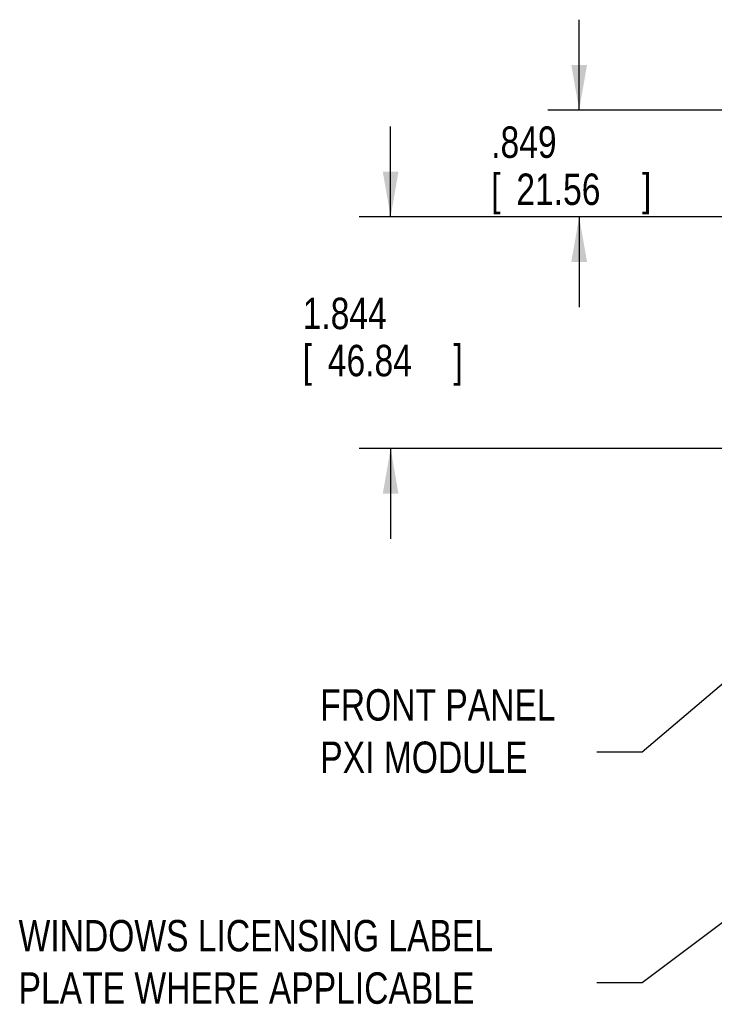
# Model space of a CAD drawing. Header units: inches. Extents: x 0 to 34, y 0 to 22.
# Tile 39 of 76: x 11.5 to 14.2, y 12.8 to 16.7. Entities that reach past the tile are written whole.
import ezdxf

# ---------------------------------------------------------------- set-up
doc = ezdxf.new("R2010")
doc.units = ezdxf.units.IN
doc.header["$LTSCALE"] = 1.87
doc.header["$MEASUREMENT"] = 0
doc.layers.get('0').update_dxf_attribs({"linetype": 'CONTINUOUS'})
doc.layers.add('DETAIL', color=7, linetype='CONTINUOUS')
doc.layers.add('DIMENSIONS', color=7, linetype='CONTINUOUS')
doc.styles.get("Standard").update_dxf_attribs({"font": 'txt', "width": 0.8})
doc.dimstyles.new('DIMSTYLE_3', dxfattribs={"dimtxt": 0.125, "dimasz": 0.18, "dimexe": 0.18, "dimexo": 0.0625, "dimgap": 0.09, "dimtad": 0, "dimtih": 1, "dimtoh": 1, "dimdec": 3, "dimlfac": 2, "dimzin": 4, "dimdsep": 46, "dimtxsty": 'STANDARD', "dimblk": '_FILLED', "dimblk1": '_FILLED', "dimblk2": '_FILLED', "dimcen": 0.09, "dimadec": 0, "dimazin": 0, "dimtp": 0.001, "dimtm": 0.001, "dimtfac": 1, "dimtdec": 3, "dimtofl": 0, "dimtmove": 0, "dimatfit": 3, "dimldrblk": '_FILLED', "dimfxl": 1, "dimtolj": 1, "dimtzin": 4, "dimarcsym": 0})

# ---------------------------------------------------------------- blocks, each defined once
blk = doc.blocks.new('_FILLED')
at = {"color": 0, "linetype": 'BYBLOCK'}
blk.add_solid([(0, 0), (-1, 0.174), (-1, -0.174)], dxfattribs=at)
blk = doc.blocks.new('*D14')
at = {"layer": 'DIMENSIONS', "color": 2, "linetype": 'CONTINUOUS'}
for p, q in [((13.7029, 16.319), (13.7029, 16.679)), ((15.2582, 16.319), (13.5779, 16.319)), ((16.1697, 15.8945), (13.5779, 15.8945)), ((13.7029, 15.8945), (13.7029, 15.5345))]:
    blk.add_line(p, q, dxfattribs=at)
at = {"layer": 'DIMENSIONS', "color": 2, "linetype": 'CONTINUOUS', "xscale": 0.18, "yscale": 0.18, "zscale": 0.18}
for p, rotation in [((13.7029, 16.319), 270), ((13.7029, 15.8945), 90)]:
    blk.add_blockref('_FILLED', p, dxfattribs=dict(at, rotation=rotation))
at = {"layer": 'DIMENSIONS', "color": 2, "linetype": 'CONTINUOUS', "width": 0.8}
for s, p in [('.849', (13.3529, 16.1292)), ('[', (13.3529, 15.9417)), ('21.56', (13.4529, 15.9417)), (']', (13.9529, 15.9417))]:
    blk.add_text(s, height=0.125, dxfattribs=at).set_placement(p)
blk = doc.blocks.new('*D15')
at = {"layer": 'DIMENSIONS', "color": 2, "linetype": 'CONTINUOUS'}
for p, q in [((12.9529, 15.8945), (12.9529, 16.2545)), ((16.1697, 15.8945), (12.8279, 15.8945)), ((16.1697, 14.9725), (12.8279, 14.9725)), ((12.9529, 14.9725), (12.9529, 14.6125))]:
    blk.add_line(p, q, dxfattribs=at)
at = {"layer": 'DIMENSIONS', "color": 2, "linetype": 'CONTINUOUS', "xscale": 0.18, "yscale": 0.18, "zscale": 0.18}
for p, rotation in [((12.9529, 15.8945), 270), ((12.9529, 14.9725), 90)]:
    blk.add_blockref('_FILLED', p, dxfattribs=dict(at, rotation=rotation))
at = {"layer": 'DIMENSIONS', "color": 2, "linetype": 'CONTINUOUS', "width": 0.8}
for s, p in [('1.844', (12.6029, 15.4476)), ('[', (12.6029, 15.2601)), ('46.84', (12.7029, 15.2601)), (']', (13.2029, 15.2601))]:
    blk.add_text(s, height=0.125, dxfattribs=at).set_placement(p)

msp = doc.modelspace()

# ---------------------------------------------------------------- linework, layer by layer
at = {"layer": 'DETAIL', "color": 2, "linetype": 'CONTINUOUS'}
for p, q in [((16.56928, 14.81309), (13.95292, 12.84631)), ((14.67242, 14.37491), (13.95292, 13.76476)), ((13.95292, 13.76476), (13.77292, 13.76476)), ((13.95292, 12.84631), (13.77292, 12.84631))]:
    msp.add_line(p, q, dxfattribs=at)

# ---------------------------------------------------------------- texts
at = {"layer": 'DETAIL', "color": 2, "linetype": 'CONTINUOUS', "char_height": 0.125, "attachment_point": 1}
for s, insert, width in [('FRONT PANEL\\PPXI MODULE', (12.67292, 14.01476), 1.1), ('WINDOWS LICENSING LABEL\\PPLATE WHERE APPLICABLE', (11.47292, 13.09631), 2.3)]:
    msp.add_mtext(s, dxfattribs=dict(at, insert=insert, width=width))

# ---------------------------------------------------------------- dimensions: what is measured, and where the dimension line sits
at = {"layer": 'DIMENSIONS', "color": 2, "linetype": 'CONTINUOUS'}
for base, p1, p2, picture, middle in [((13.70292, 15.89447), (15.25817, 16.31897), (16.16967, 15.89447), '*D14', (13.70292, 16.09798)), ((12.95292, 14.97247), (16.16967, 15.89447), (16.16967, 14.97247), '*D15', (12.95292, 15.41634))]:
    dim = msp.add_linear_dim(base=base, p1=p1, p2=p2, angle=270, dimstyle='DIMSTYLE_3', dxfattribs=at)
    dim.commit()
    dim.dimension.update_dxf_attribs({"geometry": picture, "text_midpoint": middle, "dimtype": 160})

doc.saveas('drawing.dxf')
